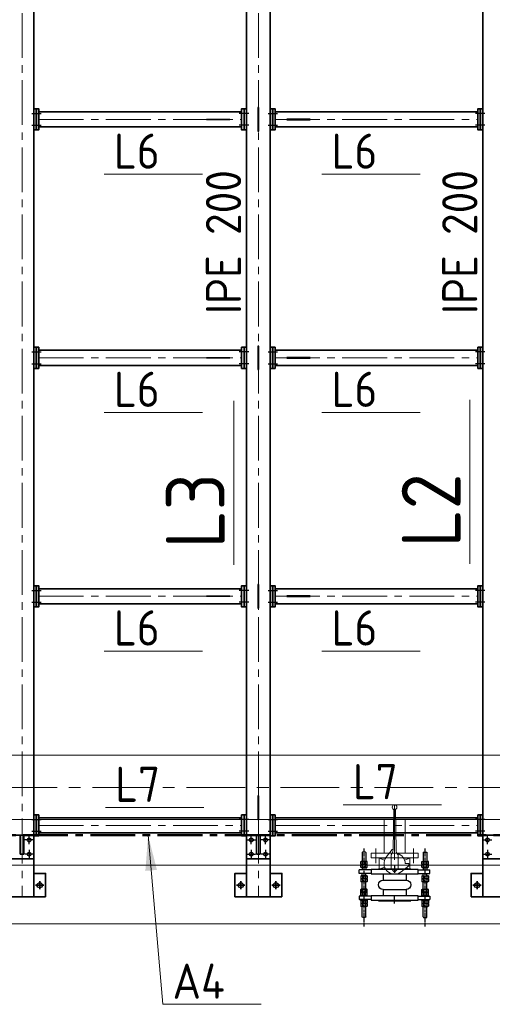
# Model space of a CAD drawing. Header units: millimetres. Extents: x 1013 to 324894, y 12445 to 193774.
# Tile 18 of 36: x 85070 to 87080, y 104526 to 108718. Entities that reach past the tile are written whole.
import ezdxf

# ---------------------------------------------------------------- set-up
doc = ezdxf.new("R2010")
doc.units = ezdxf.units.MM
doc.header["$LTSCALE"] = 10
for name, pattern in [('CENTER', [2, 1.25, -0.25, 0.25, -0.25]), ('CENTER2', [28.575, 19.05, -3.175, 3.175, -3.175]), ('CENTRO', [2, 1.25, -0.25, 0.25, -0.25])]:
    doc.linetypes.add(name, pattern=pattern)
for name, color, linetype, lineweight in [('13', 3, 'Continuous', 13), ('18', 1, 'Continuous', 18), ('18hartlijn', 1, 'CENTER2', 18), ('25', 7, 'Continuous', 25), ('35', 2, 'Continuous', 35), ('35tekst', 2, 'Continuous', 35), ('50hartlijn', 42, 'CENTER2', 50), ('50tekst', 42, 'Continuous', 50), ('Bemating', 2, 'Continuous', 35), ('hartkort', 12, 'CENTER2', 5)]:
    doc.layers.add(name, color=color, linetype=linetype, lineweight=lineweight)
doc.layers.add('INSTALLATIE', color=6, linetype='Continuous')
doc.layers.add('TEKST', color=4, linetype='Continuous')
doc.styles.add('Bersselaar', font='isocp.shx')
doc.dimstyles.new('SCH-50$7', dxfattribs={"dimscale": 50, "dimtxt": 3, "dimasz": 3, "dimexe": 0.5, "dimexo": 0.5, "dimgap": 0.5, "dimtad": 1, "dimdsep": 46, "dimtxsty": 'Bersselaar', "dimcen": 3.5, "dimdle": 0.5, "dimclrd": 3, "dimclre": 1, "dimclrt": 256, "dimadec": 0, "dimazin": 0, "dimtfac": 1, "dimtmove": 2, "dimatfit": 3, "dimfxl": 1, "dimtvp": 1.4, "dimtolj": 1, "dimtzin": 0, "dimlwd": 13, "dimlwe": 13, "dimarcsym": 0})

# ---------------------------------------------------------------- blocks, each defined once
blk = doc.blocks.new('KOMP80')
for p, q in [((0, -100), (0, 100)), ((0, 100), (18, 100)), ((18, 100), (18, -100)), ((112, 100), (130, 100)), ((112, -100), (112, 100)), ((130, 100), (130, -100)), ((18, 49), (45, 49)), ((45, 49), (45, -49)), ((85, 49), (112, 49)), ((85, 49), (85, -49)), ((18, -49), (45, -49)), ((85, -49), (112, -49)), ((18, -100), (0, -100)), ((130, -100), (112, -100))]:
    blk.add_line(p, q)
for centre, start, end in [((65, 49), 0, 180), ((65, -49), 180, 0)]:
    blk.add_arc(centre, 20, start, end)
blk = doc.blocks.new('compensator dn 80')
blk.add_line((-112, -57.2), (-112, 57.2))
at = {"layer": 'INSTALLATIE', "color": 8, "linetype": 'CENTER'}
for p, q in [((113.2, 129.9), (-221.4, 129.9)), ((113.2, -129.9), (-221.4, -129.9))]:
    blk.add_line(p, q, dxfattribs=at)
at = {"layer": 'INSTALLATIE'}
for p, q in [((-204.2, 136.8), (-202.2, 137.9)), ((-204.2, 123), (-204.2, 136.8)), ((-202.2, 137.9), (-164.5, 137.9)), ((-163.3, 143.8), (-164.5, 141.4)), ((-152.7, 143.8), (-151.5, 141.4)), ((-150.3, 143.8), (-151.5, 141.4)), ((-139.7, 143.8), (-138.5, 141.4)), ((-138.5, 137.9), (-128.5, 137.9)), ((-113.5, 150), (-128.5, 150)), ((-128.5, 100), (-128.5, 150)), ((-113.5, 100), (-113.5, 150)), ((-103.5, 137.9), (-113.5, 137.9)), ((-102.3, 143.8), (-103.5, 141.4)), ((-91.7, 143.8), (-90.5, 141.4)), ((-89.3, 143.8), (-90.5, 141.4)), ((-78.7, 143.8), (-77.5, 141.4)), ((-31.5, 137.9), (-77.5, 137.9)), ((-44.3, 143.8), (-45.5, 141.4)), ((-33.7, 143.8), (-32.5, 141.4)), ((-31.3, 143.8), (-32.5, 141.4)), ((-20.7, 143.8), (-19.5, 141.4)), ((-16.5, 150), (-1.5, 150)), ((-16.5, 100), (-16.5, 150)), ((-16.5, 114.9), (-16.5, 144.9)), ((-1.5, 100), (-1.5, 150)), ((-1.5, 114.9), (-1.5, 144.9)), ((2.7, 143.8), (1.5, 141.4)), ((13.3, 143.8), (14.5, 141.4)), ((15.7, 143.8), (14.5, 141.4)), ((26.3, 143.8), (27.5, 141.4)), ((72.2, 137.9), (27.5, 137.9)), ((74.2, 136.8), (72.2, 137.9)), ((74.2, 123), (74.2, 136.8)), ((-202.2, 121.9), (-204.2, 123)), ((-202.2, 121.9), (-164.5, 121.9)), ((-163.3, 116.1), (-164.5, 118.4)), ((-152.7, 116.1), (-151.5, 118.4)), ((-150.3, 116.1), (-151.5, 118.4)), ((-139.7, 116.1), (-138.5, 118.4)), ((-138.5, 121.9), (-128.5, 121.9)), ((-103.5, 121.9), (-113.5, 121.9)), ((-102.3, 116.1), (-103.5, 118.4)), ((-91.7, 116.1), (-90.5, 118.4)), ((-89.3, 116.1), (-90.5, 118.4)), ((-78.7, 116.1), (-77.5, 118.4)), ((-31.5, 121.9), (-77.5, 121.9)), ((-44.3, 116.1), (-45.5, 118.4)), ((-33.7, 116.1), (-32.5, 118.4)), ((-31.3, 116.1), (-32.5, 118.4)), ((-20.7, 116.1), (-19.5, 118.4)), ((2.7, 116.1), (1.5, 118.4)), ((13.3, 116.1), (14.5, 118.4)), ((15.7, 116.1), (14.5, 118.4)), ((26.3, 116.1), (27.5, 118.4)), ((72.2, 121.9), (27.5, 121.9)), ((72.2, 121.9), (74.2, 123)), ((-133, 68.5), (-133, -68.5)), ((-133, 68.5), (-130, 68.5)), ((3, 68.5), (0, 68.5)), ((3, 68.5), (3, -68.5)), ((-133, -68.5), (-130, -68.5)), ((3, -68.5), (0, -68.5)), ((-202.2, -121.9), (-204.2, -123)), ((-204.2, -123), (-204.2, -136.8)), ((-202.2, -121.9), (-164.5, -121.9)), ((-163.3, -116.1), (-164.5, -118.4)), ((-152.7, -116.1), (-151.5, -118.4)), ((-150.3, -116.1), (-151.5, -118.4)), ((-139.7, -116.1), (-138.5, -118.4)), ((-138.5, -121.9), (-128.5, -121.9)), ((-128.5, -100), (-128.5, -150)), ((-113.5, -100), (-113.5, -150)), ((-103.5, -121.9), (-113.5, -121.9)), ((-102.3, -116.1), (-103.5, -118.4)), ((-91.7, -116.1), (-90.5, -118.4)), ((-89.3, -116.1), (-90.5, -118.4)), ((-78.7, -116.1), (-77.5, -118.4)), ((-31.5, -121.9), (-77.5, -121.9)), ((-44.3, -116.1), (-45.5, -118.4)), ((-33.7, -116.1), (-32.5, -118.4)), ((-31.3, -116.1), (-32.5, -118.4)), ((-20.7, -116.1), (-19.5, -118.4)), ((-16.5, -100), (-16.5, -150)), ((-16.5, -114.9), (-16.5, -144.9)), ((-1.5, -100), (-1.5, -150)), ((-1.5, -114.9), (-1.5, -144.9)), ((2.7, -116.1), (1.5, -118.4)), ((13.3, -116.1), (14.5, -118.4)), ((15.7, -116.1), (14.5, -118.4)), ((26.3, -116.1), (27.5, -118.4)), ((72.2, -121.9), (27.5, -121.9)), ((72.2, -121.9), (74.2, -123)), ((74.2, -123), (74.2, -136.8)), ((-204.2, -136.8), (-202.2, -137.9)), ((-202.2, -137.9), (-164.5, -137.9)), ((-163.3, -143.8), (-164.5, -141.4)), ((-152.7, -143.8), (-151.5, -141.4)), ((-150.3, -143.8), (-151.5, -141.4)), ((-139.7, -143.8), (-138.5, -141.4)), ((-138.5, -137.9), (-128.5, -137.9)), ((-113.5, -150), (-128.5, -150)), ((-103.5, -137.9), (-113.5, -137.9)), ((-102.3, -143.8), (-103.5, -141.4)), ((-91.7, -143.8), (-90.5, -141.4)), ((-89.3, -143.8), (-90.5, -141.4)), ((-78.7, -143.8), (-77.5, -141.4)), ((-31.5, -137.9), (-77.5, -137.9)), ((-44.3, -143.8), (-45.5, -141.4)), ((-33.7, -143.8), (-32.5, -141.4)), ((-31.3, -143.8), (-32.5, -141.4)), ((-20.7, -143.8), (-19.5, -141.4)), ((-16.5, -150), (-1.5, -150)), ((2.7, -143.8), (1.5, -141.4)), ((13.3, -143.8), (14.5, -141.4)), ((15.7, -143.8), (14.5, -141.4)), ((26.3, -143.8), (27.5, -141.4)), ((72.2, -137.9), (27.5, -137.9)), ((74.2, -136.8), (72.2, -137.9))]:
    blk.add_line(p, q, dxfattribs=at)
at = {"layer": 'INSTALLATIE', "linetype": 'Continuous'}
for p, q in [((-164.5, 118.4), (-164.5, 141.4)), ((-152.7, 143.8), (-163.3, 143.8)), ((-152.7, 136.8), (-163.3, 136.8)), ((-151.5, 118.4), (-151.5, 141.4)), ((-151.5, 118.4), (-151.5, 141.4)), ((-139.7, 143.8), (-150.3, 143.8)), ((-139.7, 136.8), (-150.3, 136.8)), ((-138.5, 118.4), (-138.5, 141.4)), ((-103.5, 118.4), (-103.5, 141.4)), ((-102.3, 143.8), (-91.7, 143.8)), ((-102.3, 136.8), (-91.7, 136.8)), ((-90.5, 118.4), (-90.5, 141.4)), ((-90.5, 118.4), (-90.5, 141.4)), ((-89.3, 143.8), (-78.7, 143.8)), ((-89.3, 136.8), (-78.7, 136.8)), ((-77.5, 118.4), (-77.5, 141.4)), ((-45.5, 118.4), (-45.5, 141.4)), ((-33.7, 143.8), (-44.3, 143.8)), ((-33.7, 136.8), (-44.3, 136.8)), ((-32.5, 118.4), (-32.5, 141.4)), ((-20.7, 143.8), (-31.3, 143.8)), ((-20.7, 136.8), (-31.3, 136.8)), ((-19.5, 114.9), (-19.5, 144.9)), ((-19.5, 144.9), (-16.5, 144.9)), ((1.5, 144.9), (-1.5, 144.9)), ((1.5, 114.9), (1.5, 144.9)), ((2.7, 143.8), (13.3, 143.8)), ((2.7, 136.8), (13.3, 136.8)), ((14.5, 118.4), (14.5, 141.4)), ((15.7, 143.8), (26.3, 143.8)), ((15.7, 136.8), (26.3, 136.8)), ((27.5, 118.4), (27.5, 141.4)), ((-152.7, 123), (-163.3, 123)), ((-152.7, 116.1), (-163.3, 116.1)), ((-139.7, 123), (-150.3, 123)), ((-139.7, 116.1), (-150.3, 116.1)), ((-102.3, 123), (-91.7, 123)), ((-102.3, 116.1), (-91.7, 116.1)), ((-89.3, 123), (-78.7, 123)), ((-89.3, 116.1), (-78.7, 116.1)), ((-33.7, 123), (-44.3, 123)), ((-33.7, 116.1), (-44.3, 116.1)), ((-20.7, 123), (-31.3, 123)), ((-20.7, 116.1), (-31.3, 116.1)), ((-19.5, 114.9), (-16.5, 114.9)), ((1.5, 114.9), (-1.5, 114.9)), ((2.7, 123), (13.3, 123)), ((2.7, 116.1), (13.3, 116.1)), ((15.7, 123), (26.3, 123)), ((15.7, 116.1), (26.3, 116.1)), ((-164.5, -118.4), (-164.5, -141.4)), ((-152.7, -116.1), (-163.3, -116.1)), ((-152.7, -123), (-163.3, -123)), ((-151.5, -118.4), (-151.5, -141.4)), ((-151.5, -118.4), (-151.5, -141.4)), ((-139.7, -116.1), (-150.3, -116.1)), ((-139.7, -123), (-150.3, -123)), ((-138.5, -118.4), (-138.5, -141.4)), ((-103.5, -118.4), (-103.5, -141.4)), ((-102.3, -116.1), (-91.7, -116.1)), ((-102.3, -123), (-91.7, -123)), ((-90.5, -118.4), (-90.5, -141.4)), ((-90.5, -118.4), (-90.5, -141.4)), ((-89.3, -116.1), (-78.7, -116.1)), ((-89.3, -123), (-78.7, -123)), ((-77.5, -118.4), (-77.5, -141.4)), ((-45.5, -118.4), (-45.5, -141.4)), ((-33.7, -116.1), (-44.3, -116.1)), ((-33.7, -123), (-44.3, -123)), ((-32.5, -118.4), (-32.5, -141.4)), ((-20.7, -116.1), (-31.3, -116.1)), ((-20.7, -123), (-31.3, -123)), ((-19.5, -114.9), (-19.5, -144.9)), ((-19.5, -114.9), (-16.5, -114.9)), ((1.5, -114.9), (-1.5, -114.9)), ((1.5, -114.9), (1.5, -144.9)), ((2.7, -116.1), (13.3, -116.1)), ((2.7, -123), (13.3, -123)), ((14.5, -118.4), (14.5, -141.4)), ((15.7, -116.1), (26.3, -116.1)), ((15.7, -123), (26.3, -123)), ((27.5, -118.4), (27.5, -141.4)), ((-152.7, -136.8), (-163.3, -136.8)), ((-152.7, -143.8), (-163.3, -143.8)), ((-139.7, -136.8), (-150.3, -136.8)), ((-139.7, -143.8), (-150.3, -143.8)), ((-102.3, -136.8), (-91.7, -136.8)), ((-102.3, -143.8), (-91.7, -143.8)), ((-89.3, -136.8), (-78.7, -136.8)), ((-89.3, -143.8), (-78.7, -143.8)), ((-33.7, -136.8), (-44.3, -136.8)), ((-33.7, -143.8), (-44.3, -143.8)), ((-20.7, -136.8), (-31.3, -136.8)), ((-20.7, -143.8), (-31.3, -143.8)), ((-19.5, -144.9), (-16.5, -144.9)), ((1.5, -144.9), (-1.5, -144.9)), ((2.7, -136.8), (13.3, -136.8)), ((2.7, -143.8), (13.3, -143.8)), ((15.7, -136.8), (26.3, -136.8)), ((15.7, -143.8), (26.3, -143.8))]:
    blk.add_line(p, q, dxfattribs=at)
at = {"layer": 'INSTALLATIE'}
for centre, radius, start, end in [((-143.7, 129.9), 20.8, 160.5288, 199.4712), ((-157.4, 140.3), 6.88, 149.7679, 210.2321), ((-158.6, 140.3), 6.88, 329.7679, 30.2321), ((-172.3, 129.9), 20.8, 340.5288, 19.4712), ((-130.7, 129.9), 20.8, 160.5288, 199.4712), ((-144.4, 140.3), 6.88, 149.7679, 210.2321), ((-145.6, 140.3), 6.88, 329.7679, 30.2321), ((-159.3, 129.9), 20.8, 340.5288, 19.4712), ((-82.7, 129.9), 20.8, 160.5288, 199.4712), ((-96.4, 140.3), 6.88, 149.7679, 210.2321), ((-97.6, 140.3), 6.88, 329.7679, 30.2321), ((-111.3, 129.9), 20.8, 340.5288, 19.4712), ((-69.7, 129.9), 20.8, 160.5288, 199.4712), ((-83.4, 140.3), 6.88, 149.7679, 210.2321), ((-84.6, 140.3), 6.88, 329.7679, 30.2321), ((-98.3, 129.9), 20.8, 340.5288, 19.4712), ((-24.7, 129.9), 20.8, 160.5288, 199.4712), ((-38.4, 140.3), 6.88, 149.7679, 210.2321), ((-39.6, 140.3), 6.88, 329.7679, 30.2321), ((-53.3, 129.9), 20.8, 340.5288, 19.4712), ((-11.7, 129.9), 20.8, 160.5288, 199.4712), ((-25.4, 140.3), 6.88, 149.7679, 210.2321), ((-26.6, 140.3), 6.88, 329.7679, 30.2321), ((-40.3, 129.9), 20.8, 340.5288, 19.4712), ((22.3, 129.9), 20.8, 160.5288, 199.4712), ((8.6, 140.3), 6.88, 149.7679, 210.2321), ((7.4, 140.3), 6.88, 329.7679, 30.2321), ((-6.3, 129.9), 20.8, 340.5288, 19.4712), ((35.3, 129.9), 20.8, 160.5288, 199.4712), ((21.6, 140.3), 6.88, 149.7679, 210.2321), ((20.4, 140.3), 6.88, 329.7679, 30.2321), ((6.7, 129.9), 20.8, 340.5288, 19.4712), ((-157.4, 119.5), 6.88, 149.7679, 210.2321), ((-158.6, 119.5), 6.88, 329.7679, 30.2321), ((-144.4, 119.5), 6.88, 149.7679, 210.2321), ((-145.6, 119.5), 6.88, 329.7679, 30.2321), ((-96.4, 119.5), 6.88, 149.7679, 210.2321), ((-97.6, 119.5), 6.88, 329.7679, 30.2321), ((-83.4, 119.5), 6.88, 149.7679, 210.2321), ((-84.6, 119.5), 6.88, 329.7679, 30.2321), ((-38.4, 119.5), 6.88, 149.7679, 210.2321), ((-39.6, 119.5), 6.88, 329.7679, 30.2321), ((-25.4, 119.5), 6.88, 149.7679, 210.2321), ((-26.6, 119.5), 6.88, 329.7679, 30.2321), ((8.6, 119.5), 6.88, 149.7679, 210.2321), ((7.4, 119.5), 6.88, 329.7679, 30.2321), ((21.6, 119.5), 6.88, 149.7679, 210.2321), ((20.4, 119.5), 6.88, 329.7679, 30.2321), ((-143.7, -129.9), 20.8, 160.5288, 199.4712), ((-157.4, -119.5), 6.88, 149.7679, 210.2321), ((-158.6, -119.5), 6.88, 329.7679, 30.2321), ((-172.3, -129.9), 20.8, 340.5288, 19.4712), ((-130.7, -129.9), 20.8, 160.5288, 199.4712), ((-144.4, -119.5), 6.88, 149.7679, 210.2321), ((-145.6, -119.5), 6.88, 329.7679, 30.2321), ((-159.3, -129.9), 20.8, 340.5288, 19.4712), ((-82.7, -129.9), 20.8, 160.5288, 199.4712), ((-96.4, -119.5), 6.88, 149.7679, 210.2321), ((-97.6, -119.5), 6.88, 329.7679, 30.2321), ((-111.3, -129.9), 20.8, 340.5288, 19.4712), ((-69.7, -129.9), 20.8, 160.5288, 199.4712), ((-83.4, -119.5), 6.88, 149.7679, 210.2321), ((-84.6, -119.5), 6.88, 329.7679, 30.2321), ((-98.3, -129.9), 20.8, 340.5288, 19.4712), ((-24.7, -129.9), 20.8, 160.5288, 199.4712), ((-38.4, -119.5), 6.88, 149.7679, 210.2321), ((-39.6, -119.5), 6.88, 329.7679, 30.2321), ((-53.3, -129.9), 20.8, 340.5288, 19.4712), ((-11.7, -129.9), 20.8, 160.5288, 199.4712), ((-25.4, -119.5), 6.88, 149.7679, 210.2321), ((-26.6, -119.5), 6.88, 329.7679, 30.2321), ((-40.3, -129.9), 20.8, 340.5288, 19.4712), ((22.3, -129.9), 20.8, 160.5288, 199.4712), ((8.6, -119.5), 6.88, 149.7679, 210.2321), ((7.4, -119.5), 6.88, 329.7679, 30.2321), ((-6.3, -129.9), 20.8, 340.5288, 19.4712), ((35.3, -129.9), 20.8, 160.5288, 199.4712), ((21.6, -119.5), 6.88, 149.7679, 210.2321), ((20.4, -119.5), 6.88, 329.7679, 30.2321), ((6.7, -129.9), 20.8, 340.5288, 19.4712), ((-157.4, -140.3), 6.88, 149.7679, 210.2321), ((-158.6, -140.3), 6.88, 329.7679, 30.2321), ((-144.4, -140.3), 6.88, 149.7679, 210.2321), ((-145.6, -140.3), 6.88, 329.7679, 30.2321), ((-96.4, -140.3), 6.88, 149.7679, 210.2321), ((-97.6, -140.3), 6.88, 329.7679, 30.2321), ((-83.4, -140.3), 6.88, 149.7679, 210.2321), ((-84.6, -140.3), 6.88, 329.7679, 30.2321), ((-38.4, -140.3), 6.88, 149.7679, 210.2321), ((-39.6, -140.3), 6.88, 329.7679, 30.2321), ((-25.4, -140.3), 6.88, 149.7679, 210.2321), ((-26.6, -140.3), 6.88, 329.7679, 30.2321), ((8.6, -140.3), 6.88, 149.7679, 210.2321), ((7.4, -140.3), 6.88, 329.7679, 30.2321), ((21.6, -140.3), 6.88, 149.7679, 210.2321), ((20.4, -140.3), 6.88, 329.7679, 30.2321)]:
    blk.add_arc(centre, radius, start, end, dxfattribs=at)
at = {"layer": 'TEKST'}
for p, q in [((-145, 0), (-115, 0)), ((15, 0), (-15, 0))]:
    blk.add_line(p, q, dxfattribs=at)
at = {"layer": 'INSTALLATIE'}
blk.add_blockref('KOMP80', (-130, 0), dxfattribs=at)
blk = doc.blocks.new('VK80BA')
for p, q in [((-10, 60), (-35.3, 27.9)), ((-23, 65), (-17.8, 50.2)), ((-23, 65), (23, 65)), ((-23, 43.5), (-23, 65)), ((0, 60), (-10, 60)), ((0, 60), (0, 45)), ((15, 42.4), (23, 65)), ((23, 65), (23, 38.7)), ((-21.1, 15), (-36.1, 0)), ((-21.1, -15), (-36.1, 0)), ((-21.1, 15), (37.7, 15)), ((57.9, 6.3), (230.6, 3.3)), ((-23, -65), (-23, -38.7)), ((-21.1, -15), (37.7, -15)), ((23, -38.7), (23, -65)), ((60, -10), (27.9, -35.3)), ((60, -10), (27.9, -35.3)), ((57.9, -6.3), (230.6, -3.3)), ((60, -6.3), (60, -10)), ((-23, -65), (-15, -42.4)), ((23, -65), (-23, -65)), ((15, -42.4), (23, -65))]:
    blk.add_line(p, q)
blk.add_circle((240, 0), 10)
for centre, radius, start, end in [((0, 0), 45, 13.1639, 90), ((0, 0), 45, 141.7483, 308.2517), ((58.4, 35.5), 29.1, 224.6604, 269), ((58.4, -35.5), 29.1, 91, 135.3396)]:
    blk.add_arc(centre, radius, start, end)
blk = doc.blocks.new('LF80')
for p, q in [((0, 100), (20, 100)), ((0, -100), (0, 100)), ((20, 100), (20, -100)), ((20, -44.45), (20, 44.45)), ((20, -100), (0, -100))]:
    blk.add_line(p, q)
blk = doc.blocks.new('Merk Aanhaling')
at = {"layer": '13'}
blk.add_line((0, 0), (13.948, 0), dxfattribs=at)
at = {"layer": '50tekst', "style": 'Bersselaar'}
blk.add_attdef('MERK', (1.392, 0.782), '', height=5, dxfattribs=at)
blk = doc.blocks.new('merk')
at = {"layer": '13'}
blk.add_line((3063.1, -32975.6), (3481.5, -32975.6), dxfattribs=at)
at = {"layer": '35tekst', "style": 'Bersselaar'}
blk.add_attdef('L6', (3104.8, -32952.1), '', height=150, dxfattribs=at)

msp = doc.modelspace()

# ---------------------------------------------------------------- linework, layer by layer
at = {"layer": '18'}
for p, q in [((90977.728, 105586.354), (83504.878, 105586.354)), ((90977.728, 105313.354), (83504.878, 105313.354)), ((86620.428, 105170.354), (86620.428, 105313.354)), ((86709.328, 105170.354), (86709.328, 105313.354))]:
    msp.add_line(p, q, dxfattribs=at)
at = {"layer": '18', "lineweight": 5}
for p, q in [((74975.478, 105118.354), (94535.478, 105118.354)), ((74975.478, 104868.354), (94715.478, 104868.354))]:
    msp.add_line(p, q, dxfattribs=at)
at = {"layer": '18hartlijn'}
for p, q in [((85080.478, 111603.354), (85080.478, 104983.354)), ((86085.478, 111603.354), (86085.478, 104983.354)), ((85151.478, 108293.354), (86014.478, 108293.354)), ((86156.478, 108293.354), (87019.478, 108293.354)), ((85151.478, 107278.354), (86014.478, 107278.354)), ((86156.478, 107278.354), (87019.478, 107278.354)), ((85151.478, 106263.354), (86014.478, 106263.354)), ((86156.478, 106263.354), (87019.478, 106263.354)), ((85151.478, 105287.854), (86014.478, 105287.854)), ((86156.478, 105287.854), (87019.478, 105287.854))]:
    msp.add_line(p, q, dxfattribs=at)
at = {"layer": '18hartlijn', "linetype": 'CENTER', "lineweight": 5, "ltscale": 20}
msp.add_line((95629.533, 105449.854), (83441.068, 105449.854), dxfattribs=at)
at = {"layer": '25'}
for p, q in [((85121.651, 108318.354), (85161.986, 108318.354)), ((86044.305, 108318.354), (86003.97, 108318.354)), ((86126.651, 108318.354), (86166.986, 108318.354)), ((87049.305, 108318.354), (87008.97, 108318.354)), ((85121.651, 108268.354), (85161.986, 108268.354)), ((86044.305, 108268.354), (86003.97, 108268.354)), ((86126.651, 108268.354), (86166.986, 108268.354)), ((87049.305, 108268.354), (87008.97, 108268.354)), ((85121.651, 107303.354), (85161.986, 107303.354)), ((86044.305, 107303.354), (86003.97, 107303.354)), ((86126.651, 107303.354), (86166.986, 107303.354)), ((87049.305, 107303.354), (87008.97, 107303.354)), ((85121.651, 107253.354), (85161.986, 107253.354)), ((86044.305, 107253.354), (86003.97, 107253.354)), ((86126.651, 107253.354), (86166.986, 107253.354)), ((87049.305, 107253.354), (87008.97, 107253.354)), ((85121.651, 106288.354), (85161.986, 106288.354)), ((86044.305, 106288.354), (86003.97, 106288.354)), ((86126.651, 106288.354), (86166.986, 106288.354)), ((87049.305, 106288.354), (87008.97, 106288.354)), ((85121.651, 106238.354), (85161.986, 106238.354)), ((86044.305, 106238.354), (86003.97, 106238.354)), ((86126.651, 106238.354), (86166.986, 106238.354)), ((87049.305, 106238.354), (87008.97, 106238.354)), ((85121.651, 105312.854), (85161.986, 105312.854)), ((86044.305, 105312.854), (86003.97, 105312.854)), ((86126.651, 105312.854), (86166.986, 105312.854)), ((87049.305, 105312.854), (87008.97, 105312.854)), ((85121.651, 105262.854), (85161.986, 105262.854)), ((86044.305, 105262.854), (86003.97, 105262.854)), ((86126.651, 105262.854), (86166.986, 105262.854)), ((87049.305, 105262.854), (87008.97, 105262.854))]:
    msp.add_line(p, q, dxfattribs=at)
at = {"layer": '25', "color": 3}
for p, q in [((85127.978, 105225.854), (85092.978, 105225.854)), ((85110.478, 105208.354), (85110.478, 105243.354)), ((86037.978, 105225.854), (86072.978, 105225.854)), ((86055.478, 105208.354), (86055.478, 105243.354)), ((86132.978, 105225.854), (86097.978, 105225.854)), ((86115.478, 105208.354), (86115.478, 105243.354)), ((87042.978, 105225.854), (87077.978, 105225.854)), ((87060.478, 105208.354), (87060.478, 105243.354)), ((85127.978, 105165.854), (85092.978, 105165.854)), ((85110.478, 105183.354), (85110.478, 105148.354)), ((86037.978, 105165.854), (86072.978, 105165.854)), ((86055.478, 105183.354), (86055.478, 105148.354)), ((86132.978, 105165.854), (86097.978, 105165.854)), ((86115.478, 105183.354), (86115.478, 105148.354)), ((87042.978, 105165.854), (87077.978, 105165.854)), ((87060.478, 105183.354), (87060.478, 105148.354))]:
    msp.add_line(p, q, dxfattribs=at)
at = {"layer": '25'}
for points in [[(86083.978, 108243.354), (86086.978, 108243.354), (86086.978, 108343.354), (86083.978, 108343.354)], [(85964.478, 108294.854), (85964.478, 108291.854), (85864.478, 108291.854), (85864.478, 108294.854)], [(86206.478, 108294.854), (86206.478, 108291.854), (86306.478, 108291.854), (86306.478, 108294.854)], [(86083.978, 107228.354), (86086.978, 107228.354), (86086.978, 107328.354), (86083.978, 107328.354)], [(85964.478, 107279.854), (85964.478, 107276.854), (85864.478, 107276.854), (85864.478, 107279.854)], [(86206.478, 107279.854), (86206.478, 107276.854), (86306.478, 107276.854), (86306.478, 107279.854)], [(86083.978, 106213.354), (86086.978, 106213.354), (86086.978, 106313.354), (86083.978, 106313.354)], [(85964.478, 106264.854), (85964.478, 106261.854), (85864.478, 106261.854), (85864.478, 106264.854)], [(86206.478, 106264.854), (86206.478, 106261.854), (86306.478, 106261.854), (86306.478, 106264.854)], [(86083.978, 105313.354), (86086.978, 105313.354), (86086.978, 105413.354), (86083.978, 105413.354)]]:
    msp.add_lwpolyline(points, close=True, dxfattribs=at)
for centre, radius in [((85110.478, 105225.854), 8), ((86055.478, 105225.854), 8), ((86115.478, 105225.854), 8), ((87060.478, 105225.854), 8), ((85110.478, 105165.854), 8), ((86055.478, 105165.854), 8), ((86115.478, 105165.854), 8), ((87060.478, 105165.854), 8), ((85155.478, 105033.354), 11), ((86010.478, 105033.354), 11), ((86160.478, 105033.354), 11), ((87015.478, 105033.354), 11)]:
    msp.add_circle(centre, radius, dxfattribs=at)
at = {"layer": '35'}
for p, q in [((85151.478, 108325.354), (86014.478, 108325.354)), ((86156.478, 108325.354), (87019.478, 108325.354)), ((85151.478, 108261.354), (86014.478, 108261.354)), ((86156.478, 108261.354), (87019.478, 108261.354)), ((85151.478, 107310.354), (86014.478, 107310.354)), ((86156.478, 107310.354), (87019.478, 107310.354)), ((85151.478, 107246.354), (86014.478, 107246.354)), ((86156.478, 107246.354), (87019.478, 107246.354)), ((85151.478, 106295.354), (86014.478, 106295.354)), ((86156.478, 106295.354), (87019.478, 106295.354)), ((85151.478, 106231.354), (86014.478, 106231.354)), ((86156.478, 106231.354), (87019.478, 106231.354)), ((85151.478, 105319.854), (86014.478, 105319.854)), ((86156.478, 105319.854), (87019.478, 105319.854)), ((85151.478, 105255.854), (86014.478, 105255.854)), ((86156.478, 105255.854), (87019.478, 105255.854))]:
    msp.add_line(p, q, dxfattribs=at)
at = {"layer": '35', "color": 3}
for p, q in [((85155.478, 105015.854), (85155.478, 105050.854)), ((86010.478, 105015.854), (86010.478, 105050.854)), ((86160.478, 105015.854), (86160.478, 105050.854)), ((87015.478, 105015.854), (87015.478, 105050.854)), ((85172.978, 105033.354), (85137.978, 105033.354)), ((85992.978, 105033.354), (86027.978, 105033.354)), ((86177.978, 105033.354), (86142.978, 105033.354)), ((86997.978, 105033.354), (87032.978, 105033.354))]:
    msp.add_line(p, q, dxfattribs=at)
at = {"layer": '35'}
for points in [[(85030.478, 104983.354), (85130.478, 104983.354), (85130.478, 111603.354), (85030.478, 111603.354)], [(86035.478, 104983.354), (86135.478, 104983.354), (86135.478, 111603.354), (86035.478, 111603.354)], [(87040.478, 104983.354), (87140.478, 104983.354), (87140.478, 111603.354), (87040.478, 111603.354)], [(85130.478, 108338.354), (85130.478, 108248.354), (85140.478, 108248.354), (85140.478, 108338.354)], [(85141.478, 108338.354), (85141.478, 108248.354), (85151.478, 108248.354), (85151.478, 108338.354)], [(86024.478, 108338.354), (86024.478, 108248.354), (86014.478, 108248.354), (86014.478, 108338.354)], [(86035.478, 108338.354), (86035.478, 108248.354), (86025.478, 108248.354), (86025.478, 108338.354)], [(86135.478, 108338.354), (86135.478, 108248.354), (86145.478, 108248.354), (86145.478, 108338.354)], [(86146.478, 108338.354), (86146.478, 108248.354), (86156.478, 108248.354), (86156.478, 108338.354)], [(87029.478, 108338.354), (87029.478, 108248.354), (87019.478, 108248.354), (87019.478, 108338.354)], [(87040.478, 108338.354), (87040.478, 108248.354), (87030.478, 108248.354), (87030.478, 108338.354)], [(85130.478, 107323.354), (85130.478, 107233.354), (85140.478, 107233.354), (85140.478, 107323.354)], [(85141.478, 107323.354), (85141.478, 107233.354), (85151.478, 107233.354), (85151.478, 107323.354)], [(86024.478, 107323.354), (86024.478, 107233.354), (86014.478, 107233.354), (86014.478, 107323.354)], [(86035.478, 107323.354), (86035.478, 107233.354), (86025.478, 107233.354), (86025.478, 107323.354)], [(86135.478, 107323.354), (86135.478, 107233.354), (86145.478, 107233.354), (86145.478, 107323.354)], [(86146.478, 107323.354), (86146.478, 107233.354), (86156.478, 107233.354), (86156.478, 107323.354)], [(87029.478, 107323.354), (87029.478, 107233.354), (87019.478, 107233.354), (87019.478, 107323.354)], [(87040.478, 107323.354), (87040.478, 107233.354), (87030.478, 107233.354), (87030.478, 107323.354)], [(85130.478, 106308.354), (85130.478, 106218.354), (85140.478, 106218.354), (85140.478, 106308.354)], [(85141.478, 106308.354), (85141.478, 106218.354), (85151.478, 106218.354), (85151.478, 106308.354)], [(86024.478, 106308.354), (86024.478, 106218.354), (86014.478, 106218.354), (86014.478, 106308.354)], [(86035.478, 106308.354), (86035.478, 106218.354), (86025.478, 106218.354), (86025.478, 106308.354)], [(86135.478, 106308.354), (86135.478, 106218.354), (86145.478, 106218.354), (86145.478, 106308.354)], [(86146.478, 106308.354), (86146.478, 106218.354), (86156.478, 106218.354), (86156.478, 106308.354)], [(87029.478, 106308.354), (87029.478, 106218.354), (87019.478, 106218.354), (87019.478, 106308.354)], [(87040.478, 106308.354), (87040.478, 106218.354), (87030.478, 106218.354), (87030.478, 106308.354)], [(85130.478, 105332.854), (85130.478, 105242.854), (85140.478, 105242.854), (85140.478, 105332.854)], [(85141.478, 105332.854), (85141.478, 105242.854), (85151.478, 105242.854), (85151.478, 105332.854)], [(86024.478, 105332.854), (86024.478, 105242.854), (86014.478, 105242.854), (86014.478, 105332.854)], [(86035.478, 105332.854), (86035.478, 105242.854), (86025.478, 105242.854), (86025.478, 105332.854)], [(86135.478, 105332.854), (86135.478, 105242.854), (86145.478, 105242.854), (86145.478, 105332.854)], [(86146.478, 105332.854), (86146.478, 105242.854), (86156.478, 105242.854), (86156.478, 105332.854)], [(87029.478, 105332.854), (87029.478, 105242.854), (87019.478, 105242.854), (87019.478, 105332.854)], [(87040.478, 105332.854), (87040.478, 105242.854), (87030.478, 105242.854), (87030.478, 105332.854)], [(85030.478, 105145.854), (85130.478, 105145.854), (85130.478, 105245.854), (85030.478, 105245.854)], [(85072.978, 105165.854), (85087.978, 105165.854), (85087.978, 105245.854), (85072.978, 105245.854)], [(86035.478, 105145.854), (86135.478, 105145.854), (86135.478, 105245.854), (86035.478, 105245.854)], [(86077.978, 105165.854), (86092.978, 105165.854), (86092.978, 105245.854), (86077.978, 105245.854)], [(87040.478, 105145.854), (87140.478, 105145.854), (87140.478, 105245.854), (87040.478, 105245.854)], [(85180.478, 104983.354), (85130.478, 104983.354), (85130.478, 105083.354), (85180.478, 105083.354)], [(85985.478, 104983.354), (86035.478, 104983.354), (86035.478, 105083.354), (85985.478, 105083.354)], [(86185.478, 104983.354), (86135.478, 104983.354), (86135.478, 105083.354), (86185.478, 105083.354)], [(86990.478, 104983.354), (87040.478, 104983.354), (87040.478, 105083.354), (86990.478, 105083.354)]]:
    msp.add_lwpolyline(points, close=True, dxfattribs=at)
at = {"layer": '50hartlijn'}
msp.add_line((88990.478, 105245.854), (83037.478, 105245.854), dxfattribs=at)
at = {"layer": 'hartkort', "ltscale": 20}
for p in [(86664.878, 105148.354), (86664.878, 105141.354), (86664.878, 105148.354)]:
    msp.add_line(p, (86664.878, 105373.854), dxfattribs=at)
at = {"layer": 'INSTALLATIE', "color": 1, "linetype": 'CENTRO', "lineweight": 5, "ltscale": 25}
for p, q in [((86584.878, 105126.584), (86584.878, 105190.124)), ((86744.878, 105126.584), (86744.878, 105190.124))]:
    msp.add_line(p, q, dxfattribs=at)

# ---------------------------------------------------------------- block references
at = {"layer": '18', "xscale": -1}
for name, p, rotation in [('VK80BA', (86664.878, 105125.354), 270), ('compensator dn 80', (86664.878, 104970.354), 90), ('LF80', (86664.878, 105150.354), 270)]:
    msp.add_blockref(name, p, dxfattribs=dict(at, rotation=rotation))
at = {"layer": 'Bemating'}
for p, values in [((82366.605, 141035.308), {'L6': 'L6'}), ((83292.069, 141035.308), {'L6': 'L6'}), ((82366.605, 140021.6), {'L6': 'L6'}), ((83292.069, 140021.6), {'L6': 'L6'}), ((82366.605, 139005.69), {'L6': 'L6'}), ((83292.069, 139005.69), {'L6': 'L6'}), ((83382.579, 138351.463), {'L6': 'L7'}), ((82371.812, 138340.175), {'L6': 'L7'}), ((82615.681, 137501.934), {'L6': 'A4'})]:
    msp.add_blockref('merk', p, dxfattribs=at).add_auto_attribs(values)
at = {"layer": 'Bemating', "xscale": 50, "yscale": 50, "zscale": 50, "rotation": 90}
for p, values in [((85981.359, 106397.76), {'MERK': 'L3'}), ((86984.598, 106401.786), {'MERK': 'L2'})]:
    msp.add_blockref('Merk Aanhaling', p, dxfattribs=at).add_auto_attribs(values)

# ---------------------------------------------------------------- texts
at = {"layer": '35tekst', "char_height": 150, "width": 2430.96909, "attachment_point": 1, "rotation": 90, "style": 'Bersselaar'}
for insert in [(85862.271, 107464.101), (86867.271, 107464.101)]:
    msp.add_mtext('IPE 200', dxfattribs=dict(at, insert=insert))

# ---------------------------------------------------------------- leaders
at = {"layer": 'Bemating'}
msp.add_leader([(85616.585, 105245.854), (85678.753, 104526.372)], dimstyle='SCH-50$7', dxfattribs=at)

doc.saveas('drawing.dxf')
